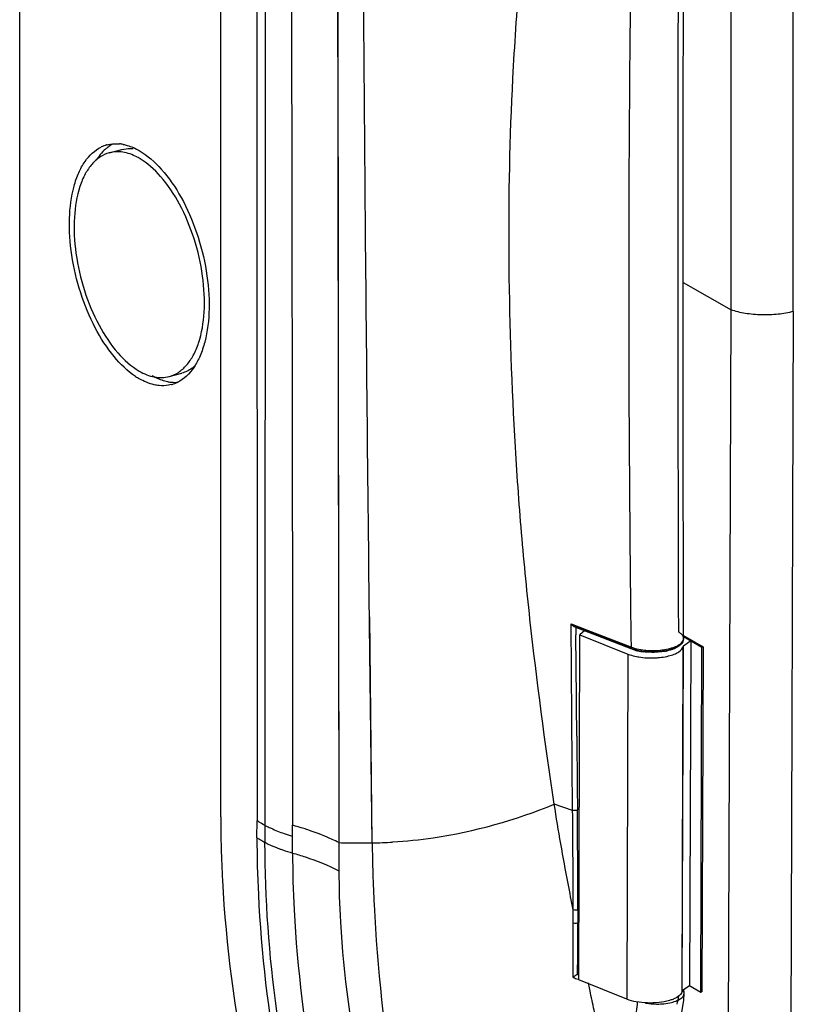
# Model space of a CAD drawing. Header units: millimetres. Extents: x 4 to 353, y -234 to 724.
# Tile 2 of 10: x 4 to 106, y -129 to 1. Entities that reach past the tile are written whole.
import ezdxf

# ---------------------------------------------------------------- set-up
doc = ezdxf.new("R2010")
doc.units = ezdxf.units.MM
doc.header["$LTSCALE"] = 30.734
doc.layers.get('0').update_dxf_attribs({"linetype": 'CONTINUOUS'})

msp = doc.modelspace()

# ---------------------------------------------------------------- linework, layer by layer
at = {"color": 7, "linetype": 'Continuous'}
for p, q in [((4.23, -168.61), (4.23, 532.4)), ((30.73, -104.28), (30.73, 430.84)), ((36.58, 427.41), (36.57, -107.64)), ((98.01, -37.47), (98.01, 85.29)), ((16.04, -16.78), (17.7, -16.34)), ((91.7, -33.85), (98.01, -37.47)), ((97.58, -160.33), (98.01, -37.47)), ((23.94, -46.25), (25.6, -45.81)), ((77.93, -125.76), (78.08, -80.28)), ((78.73, -79.74), (78.08, -80.28)), ((78.08, -80.28), (84.42, -82.83)), ((91.76, -80.38), (94.34, -81.87)), ((91.58, -127.21), (91.74, -81.73)), ((91.71, -81.81), (91.74, -81.73)), ((91.74, -81.73), (92.71, -81.06)), ((91.76, -80.51), (94.18, -81.91)), ((92.71, -81.06), (92.55, -126.53)), ((91.55, -127.28), (91.71, -81.81)), ((94.03, -127.39), (94.18, -81.91)), ((94.18, -81.91), (94.34, -81.87)), ((94.34, -81.87), (94.18, -127.34)), ((84.26, -128.31), (77.93, -125.76)), ((92.55, -126.53), (91.58, -127.21)), ((92.46, -126.48), (94.03, -127.39)), ((91.58, -127.21), (91.55, -127.28)), ((94.03, -127.39), (94.18, -127.34))]:
    msp.add_line(p, q, dxfattribs=at)
at = {"color": 6, "linetype": 'Continuous'}
for p, q in [((35.47, 160.49), (35.53, -104.78)), ((77.13, -103.42), (76.92, -78.84)), ((76.93, -78.84), (78.94, -79.62)), ((77.3, -79.19), (84.79, -82.09)), ((77.53, -79.18), (77.54, -80.29)), ((77.53, -79.18), (77.54, -80.29)), ((78.63, -79.63), (78.8, -79.7)), ((78.63, -79.63), (78.79, -79.7)), ((78.94, -79.62), (84.65, -81.84)), ((84.93, -82.09), (84.79, -82.1)), ((84.79, -82.1), (84.79, -82.1)), ((84.79, -82.1), (85.02, -82.18)), ((85.02, -82.18), (85.16, -82.18)), ((77.13, -103.42), (74.71, -102.61)), ((35.51, -107.03), (35.53, -104.78)), ((91.85, -127.52), (91.75, -127.09)), ((91.78, -128.45), (91.85, -127.53))]:
    msp.add_line(p, q, dxfattribs=at)
at = {"color": 9, "linetype": 'Continuous'}
for p, q in [((46.03, 110.52), (46.26, -80.21)), ((106.22, -37.68), (106.22, 85.08)), ((40.07, 10.09), (40.18, -80.74)), ((46.16, -18.81), (46.31, -107.68)), ((106.22, -37.68), (105.8, -160.56)), ((50.35, -79), (50.34, -77.92)), ((50.7, -107.7), (50.35, -79)), ((50.7, -107.7), (50.38, -77.93)), ((46.26, -80.21), (46.3, -100.52)), ((91.07, -79.5), (91.07, -79.91)), ((91.07, -79.5), (91.07, -79.91)), ((40.18, -80.74), (40.21, -105.38)), ((84.81, -82.04), (83.27, -81.44)), ((91.76, -80.78), (91.76, -80.77)), ((84.42, -82.83), (84.26, -128.31)), ((84.65, -81.84), (84.88, -81.92)), ((46.3, -100.52), (46.31, -107.68)), ((40.21, -106.81), (40.21, -105.38)), ((40.21, -109.05), (40.21, -106.81)), ((46.31, -109.13), (46.32, -111.39)), ((77.21, -118.43), (77.21, -116.54)), ((77.82, -116.5), (77.82, -118.25)), ((77.19, -125.43), (77.21, -118.43)), ((79.48, -127.48), (79.2, -126.16)), ((91.85, -127.53), (91.85, -127.52))]:
    msp.add_line(p, q, dxfattribs=at)
for points in [[(46.02, 155.92), (46.05, 69.05), (46.16, -18.81)], [(77.21, -118.24), (77.2, -117.7), (77.21, -117.12), (77.21, -116.54)], [(77.82, -116.5), (77.82, -117.09), (77.82, -117.67), (77.82, -118.25)], [(77.19, -125.43), (77.2, -123.06), (77.2, -120.68), (77.21, -118.43)]]:
    msp.add_lwpolyline(points, dxfattribs=at)
at = {"color": 6, "linetype": 'Continuous'}
for points in [[(91.76, -80.77), (91.71, -49.84), (91.7, -18.41), (91.74, 10.44)], [(91.13, -131.89), (91.4, -130.87), (91.78, -128.45)]]:
    msp.add_lwpolyline(points, dxfattribs=at)
at = {"color": 9, "linetype": 'Continuous'}
for centre, radius, start, end in [((14977.59, -30.07), 14886.6, 179.845263, 180.190259), ((89.73, -82.2), 2.66, 57.7131, 59.5367), ((89.93, -81.88), 2.28, 53.745, 57.7653), ((87.47, -73.92), 8.43, 260.5262, 261.7091), ((87.67, -72.09), 10.27, 268.9893, 275.5118), ((87.74, -72.89), 9.47, 275.5378, 277.1163), ((-1690.52, -118.99), 1767.72, 0.07927, 0.50469), ((81.12, -108.37), 6.02, 121.5563, 123.8778), ((-1736.67, -118.88), 1814.49, 0.07499, 0.48991), ((28.83, -146.05), 42.23, 72.2633, 74.3692), ((29.78, -143.03), 39.07, 71.1207, 72.2519), ((47.04, -83.64), 24.18, 250.8525, 253.5157), ((48.83, -31.9), 75.82, 268.0919, 270.2914), ((222.72, -107.88), 176.42, 179.9337, 180.404), ((49.57, -47.62), 60.1, 271.0689, 273.6449), ((48.78, -5.3), 102.42, 270.2465, 271.0733), ((81.1, -123.17), 5.91, 122.4384, 123.6714), ((186.54, 172.33), 317.21, 249.834, 249.9638), ((82.41, -114.63), 11.4, 246.0181, 246.8046), ((75.88, -125.79), 15.37, 348.0102, 352.2822)]:
    msp.add_arc(centre, radius, start, end, dxfattribs=at)
at = {"color": 7, "linetype": 'Continuous'}
for centre, radius, start, end in [((16.91, -20.01), 4.45, 106.3298, 115.8187), ((18.96, -20.21), 5.19, 124.6768, 129.7339), ((16.9, -19.96), 4.39, 105.0029, 106.2962), ((18.72, -19.88), 4.79, 117.3792, 124.6912), ((16.88, -20.81), 5.24, 79.047, 84.5508), ((20.68, -21.78), 7.53, 142.5282, 147.8183), ((16.13, -24.18), 7.72, 59.9756, 62.6014), ((24.57, -38.65), 9.13, 236.2777, 239.9511), ((24.76, -41.78), 5.25, 259.0195, 264.4284), ((23.09, -43.08), 4.39, 285.0029, 286.2991), ((23.07, -43.02), 4.45, 286.3326, 295.8187), ((87.49, -72.57), 10.77, 266.7365, 274.0794), ((87.99, -75.95), 7.35, 282.2663, 284.06)]:
    msp.add_arc(centre, radius, start, end, dxfattribs=at)
at = {"color": 6, "linetype": 'Continuous'}
for centre, radius, start, end in [((158.86, 120.28), 215.41, 247.8152, 248.1313), ((-2464.12, -112.68), 2541.87, 0.42899, 0.73024), ((159.89, 122.85), 218.18, 248.1788, 248.445), ((160.73, 124.95), 220.44, 248.4449, 248.7558), ((86.74, -77.6), 4.89, 249.3889, 252.7278), ((86.98, -77.14), 5.35, 250.1, 251.794), ((87.08, -76.49), 6.06, 252.7435, 256.6848), ((87.19, -76.49), 6.03, 251.8307, 255.6688), ((87.35, -75.88), 6.67, 255.6322, 257.7411), ((87.32, -75.53), 7.04, 256.6282, 258.5547), ((87.42, -75), 7.58, 258.5477, 260.0353), ((87.41, -75.57), 6.98, 257.7351, 259.2896), ((87.52, -74.44), 8.15, 260.047, 262.8182), ((87.46, -75.32), 7.24, 259.2923, 261.6292), ((87.97, -75.48), 7.07, 280.5702, 281.7032), ((87.99, -75.17), 7.41, 281.1146, 282.0507), ((88.06, -75.51), 7.06, 282.0504, 282.9951), ((81.01, -129.86), 5.8, 122.4439, 123.8679)]:
    msp.add_arc(centre, radius, start, end, dxfattribs=at)
at = {"color": 9, "linetype": 'Continuous'}
for points, knots in [([(50.34, -77.92), (50.12, -58.56), (49.35, 18.82), (49.03, 96.2), (49.03, 154.22)], [0, 0, 0, 0, 0.250227, 1, 1, 1, 1]), ([(69.26, -6.96), (69.48, -2.61), (70.06, 6.04), (71.35, 18.91), (73.06, 31.56), (74.56, 39.88), (75.39, 44)], [0, 0, 0, 0, 0.254689, 0.506287, 0.754767, 1, 1, 1, 1]), ([(84.87, -81.92), (84.78, -74.32), (84.47, -43.92), (84.56, -13.51), (84.83, 9.29)], [0, 0, 0, 0, 0.2499, 1, 1, 1, 1]), ([(74.71, -102.61), (73.49, -94.5), (71.86, -82.35), (70.28, -66.15), (69.18, -50.17), (68.56, -30.44), (68.84, -14.73), (69.26, -6.96)], [0, 0, 0, 0, 0.256341, 0.383184, 0.508897, 0.756987, 1, 1, 1, 1]), ([(91.64, -80.41), (91.62, -80.38), (91.52, -80.23), (91.39, -80.12), (91.28, -80.04)], [0, 0, 0, 0, 0.225998, 1, 1, 1, 1]), ([(90.18, -82.02), (90.41, -81.95), (90.82, -81.8), (91.42, -81.47), (91.76, -81.05), (91.76, -80.78)], [0, 0, 0, 0, 0.336933, 0.614732, 1, 1, 1, 1]), ([(84.88, -81.92), (84.97, -81.96), (85.36, -82.09), (85.76, -82.18), (86.08, -82.23)], [0, 0, 0, 0, 0.230273, 1, 1, 1, 1]), ([(86.25, -82.26), (86.35, -82.27), (86.76, -82.33), (87.17, -82.35), (87.49, -82.36)], [0, 0, 0, 0, 0.24411, 1, 1, 1, 1]), ([(88.91, -82.28), (89.03, -82.27), (89.46, -82.21), (89.88, -82.11), (90.18, -82.02)], [0, 0, 0, 0, 0.263414, 1, 1, 1, 1]), ([(53.39, -107.59), (55.19, -107.48), (62.47, -106.7), (69.61, -104.72), (74.71, -102.61)], [0, 0, 0, 0, 0.245804, 1, 1, 1, 1]), ([(77.21, -116.54), (76.98, -115.38), (76.08, -110.75), (75.25, -106.1), (74.71, -102.61)], [0, 0, 0, 0, 0.250986, 1, 1, 1, 1]), ([(77.76, -103.36), (77.68, -103.42), (77.45, -103.46), (77.24, -103.45), (77.13, -103.42)], [0, 0, 0, 0, 0.476034, 1, 1, 1, 1]), ([(35.55, -104.77), (35.65, -104.84), (36.07, -105.11), (36.51, -105.36), (36.84, -105.53)], [0, 0, 0, 0, 0.238327, 1, 1, 1, 1]), ([(36.84, -105.53), (37.02, -105.62), (37.76, -105.97), (38.52, -106.27), (39.11, -106.48)], [0, 0, 0, 0, 0.236422, 1, 1, 1, 1]), ([(46.31, -107.68), (46.01, -107.53), (44.75, -106.92), (43.44, -106.42), (42.43, -106.07)], [0, 0, 0, 0, 0.235434, 1, 1, 1, 1]), ([(35.51, -107.03), (35.72, -107.16), (36.66, -107.73), (37.68, -108.18), (38.47, -108.48)], [0, 0, 0, 0, 0.228336, 1, 1, 1, 1]), ([(38.47, -108.48), (38.61, -108.53), (39.18, -108.74), (39.77, -108.92), (40.21, -109.05)], [0, 0, 0, 0, 0.242299, 1, 1, 1, 1]), ([(50.7, -107.7), (50.73, -110.42), (51.09, -121.53), (52.29, -132.61), (53.61, -140.9)], [0, 0, 0, 0, 0.244396, 1, 1, 1, 1]), ([(40.21, -109.05), (40.77, -109.21), (42.86, -109.85), (44.9, -110.66), (46.32, -111.38)], [0, 0, 0, 0, 0.268845, 1, 1, 1, 1]), ([(40.21, -109.05), (40.21, -111.55), (40.49, -121.87), (41.79, -132.16), (43.28, -139.84)], [0, 0, 0, 0, 0.242198, 1, 1, 1, 1]), ([(46.32, -111.39), (46.32, -113.64), (46.6, -122.93), (47.86, -132.18), (49.32, -139.07)], [0, 0, 0, 0, 0.242346, 1, 1, 1, 1]), ([(77.82, -116.5), (77.74, -116.56), (77.52, -116.59), (77.31, -116.58), (77.21, -116.54)], [0, 0, 0, 0, 0.472354, 1, 1, 1, 1]), ([(77.82, -118.25), (77.74, -118.3), (77.52, -118.33), (77.31, -118.32), (77.21, -118.28)], [0, 0, 0, 0, 0.471382, 1, 1, 1, 1]), ([(89.95, -128.78), (90.21, -128.73), (90.69, -128.59), (91.4, -128.27), (91.84, -127.83), (91.85, -127.53)], [0, 0, 0, 0, 0.337608, 0.618726, 1, 1, 1, 1]), ([(84.99, -132), (85.08, -131.74), (85.44, -130.66), (85.63, -129.53), (85.69, -128.67)], [0, 0, 0, 0, 0.239564, 1, 1, 1, 1]), ([(86.75, -128.82), (86.89, -128.84), (87.47, -128.93), (88.06, -128.96), (88.51, -128.95)], [0, 0, 0, 0, 0.242916, 1, 1, 1, 1]), ([(88.51, -128.95), (88.63, -128.94), (89.12, -128.92), (89.6, -128.86), (89.95, -128.78)], [0, 0, 0, 0, 0.258763, 1, 1, 1, 1])]:
    msp.add_open_spline(points, degree=3, knots=knots, dxfattribs=at)
at = {"color": 7, "linetype": 'Continuous'}
for points, knots in [([(15.76, -15.72), (15.89, -15.69), (16.42, -15.57), (16.97, -15.55), (17.38, -15.59)], [0, 0, 0, 0, 0.246684, 1, 1, 1, 1]), ([(19.5, -46.24), (18.43, -45.53), (16.4, -43.54), (14, -39.77), (12.13, -35.23), (10.98, -30.36), (10.65, -25.6), (11.1, -21.92), (11.95, -19.43), (12.97, -17.54), (14.12, -16.43), (14.98, -16.01)], [0, 0, 0, 0, 0.112793, 0.246074, 0.392702, 0.542644, 0.685269, 0.811334, 0.866378, 0.915787, 1, 1, 1, 1]), ([(16.04, -16.78), (15.62, -16.9), (14.77, -17.28), (13.69, -18.26), (12.79, -19.59), (11.83, -21.91), (11.28, -25.47), (11.52, -30.13), (12.63, -34.94), (14.48, -39.4), (16.88, -43.06), (18.93, -44.93), (19.99, -45.54)], [0, 0, 0, 0, 0.040038, 0.082892, 0.130609, 0.184234, 0.309121, 0.452924, 0.605394, 0.75441, 0.888551, 1, 1, 1, 1]), ([(15.63, -16.22), (15.55, -16.29), (15.21, -16.59), (14.91, -16.93), (14.7, -17.2)], [0, 0, 0, 0, 0.241991, 1, 1, 1, 1]), ([(19.68, -17.32), (19.1, -17.02), (17.9, -16.58), (16.61, -16.63), (16.04, -16.78)], [0, 0, 0, 0, 0.527646, 1, 1, 1, 1]), ([(17.7, -16.34), (18.06, -16.24), (18.57, -16.18), (19.08, -16.21), (19.21, -16.22)], [0, 0, 0, 0, 0.744217, 1, 1, 1, 1]), ([(17.88, -15.66), (18.05, -15.7), (18.79, -15.88), (19.49, -16.19), (19.99, -16.48)], [0, 0, 0, 0, 0.236755, 1, 1, 1, 1]), ([(19.99, -16.48), (21.09, -17.12), (23.2, -19.01), (25.72, -22.73), (27.7, -27.29), (28.95, -32.25), (29.35, -37.13), (28.93, -40.93), (28.08, -43.49), (27.06, -45.44), (25.89, -46.6), (25.01, -47.02)], [0, 0, 0, 0, 0.109556, 0.240868, 0.387034, 0.537772, 0.681921, 0.809613, 0.865334, 0.91526, 1, 1, 1, 1]), ([(23.94, -46.25), (24.37, -46.14), (25.22, -45.75), (26.3, -44.77), (27.19, -43.44), (28.16, -41.12), (28.71, -37.57), (28.47, -32.9), (27.36, -28.09), (25.51, -23.63), (23.1, -19.97), (21.06, -18.11), (19.99, -17.49)], [0, 0, 0, 0, 0.040038, 0.082892, 0.130609, 0.184234, 0.309121, 0.452924, 0.605394, 0.75441, 0.888551, 1, 1, 1, 1]), ([(106.22, -37.68), (105.57, -37.86), (104.17, -38.1), (102.04, -38.18), (99.95, -37.99), (98.61, -37.68), (98.01, -37.47)], [0, 0, 0, 0, 0.244766, 0.508895, 0.768386, 1, 1, 1, 1]), ([(27.36, -44.84), (27.23, -44.96), (26.7, -45.38), (26.08, -45.68), (25.6, -45.81)], [0, 0, 0, 0, 0.259534, 1, 1, 1, 1]), ([(19.99, -45.54), (20.62, -45.9), (21.91, -46.44), (23.33, -46.42), (23.94, -46.25)], [0, 0, 0, 0, 0.531287, 1, 1, 1, 1]), ([(22.61, -47.44), (22.39, -47.42), (21.48, -47.27), (20.61, -46.9), (19.99, -46.55)], [0, 0, 0, 0, 0.234416, 1, 1, 1, 1]), ([(21.65, -46.11), (21.82, -46.21), (22.49, -46.56), (23.21, -46.82), (23.76, -46.93)], [0, 0, 0, 0, 0.264836, 1, 1, 1, 1]), ([(24.23, -47.31), (24.1, -47.35), (23.57, -47.46), (23.02, -47.48), (22.61, -47.44)], [0, 0, 0, 0, 0.246684, 1, 1, 1, 1]), ([(84.42, -82.83), (84.5, -82.86), (84.87, -83), (85.25, -83.1), (85.55, -83.16)], [0, 0, 0, 0, 0.23131, 1, 1, 1, 1]), ([(89.77, -83.08), (90.03, -83.01), (90.5, -82.87), (91.21, -82.53), (91.65, -82.11), (91.71, -81.81)], [0, 0, 0, 0, 0.33184, 0.610487, 1, 1, 1, 1]), ([(85.55, -83.16), (85.66, -83.18), (86.1, -83.25), (86.54, -83.3), (86.88, -83.32)], [0, 0, 0, 0, 0.241635, 1, 1, 1, 1]), ([(88.26, -83.31), (88.37, -83.3), (88.8, -83.26), (89.23, -83.2), (89.55, -83.13)], [0, 0, 0, 0, 0.258671, 1, 1, 1, 1]), ([(30.73, -104.28), (30.73, -107.05), (31.05, -118.52), (32.57, -129.95), (34.3, -138.47)], [0, 0, 0, 0, 0.24206, 1, 1, 1, 1]), ([(39.31, -137.51), (38.86, -134.98), (37.31, -125.1), (36.57, -115.08), (36.57, -107.64)], [0, 0, 0, 0, 0.256561, 1, 1, 1, 1]), ([(89.89, -128.48), (89.44, -128.61), (88.48, -128.79), (87.01, -128.84), (85.57, -128.7), (84.66, -128.47), (84.26, -128.31)], [0, 0, 0, 0, 0.243784, 0.510859, 0.772192, 1, 1, 1, 1]), ([(90.47, -128.27), (90.43, -128.29), (90.24, -128.37), (90.04, -128.44), (89.89, -128.48)], [0, 0, 0, 0, 0.237792, 1, 1, 1, 1]), ([(91.55, -127.28), (91.51, -127.49), (91.19, -127.92), (90.74, -128.16), (90.47, -128.27)], [0, 0, 0, 0, 0.415165, 1, 1, 1, 1])]:
    msp.add_open_spline(points, degree=3, knots=knots, dxfattribs=at)
msp.add_open_spline([(24.25, -47), (24.54, -47.03), (24.84, -47.03), (25.14, -47)], degree=3, dxfattribs=at)
at = {"color": 6, "linetype": 'Continuous'}
for points in [[(77.07, -79.02), (77.01, -78.96), (76.96, -78.9), (76.92, -78.84)], [(77.3, -79.19), (77.21, -79.15), (77.13, -79.09), (77.07, -79.02)], [(77.53, -79.18), (77.47, -79.23), (77.37, -79.21), (77.3, -79.19)], [(83.27, -81.44), (82.46, -81.13), (81.66, -80.82), (80.85, -80.51)], [(91.75, -80.78), (91.75, -80.93), (91.71, -81.08), (91.65, -81.22)], [(84.69, -82.01), (84.66, -81.96), (84.65, -81.9), (84.65, -81.84)], [(84.79, -82.1), (84.75, -82.08), (84.71, -82.04), (84.69, -82.01)], [(84.88, -81.92), (84.88, -81.98), (84.89, -82.04), (84.92, -82.09)], [(84.92, -82.09), (84.94, -82.13), (84.97, -82.17), (85.02, -82.18)], [(77.68, -93.65), (77.7, -96.89), (77.73, -100.13), (77.76, -103.36)], [(77.78, -125.04), (77.81, -122.78), (77.83, -120.51), (77.82, -118.25)]]:
    msp.add_open_spline(points, degree=3, dxfattribs=at)
at = {"color": 9, "linetype": 'Continuous'}
for points in [[(91.72, -80.55), (91.7, -80.5), (91.67, -80.45), (91.64, -80.41)], [(91.76, -80.77), (91.76, -80.7), (91.74, -80.62), (91.72, -80.55)], [(91.8, -127.23), (91.78, -127.19), (91.76, -127.15), (91.73, -127.11)], [(80.04, -130.09), (79.85, -129.22), (79.66, -128.35), (79.48, -127.48)], [(91.85, -127.52), (91.86, -127.42), (91.84, -127.32), (91.8, -127.23)]]:
    msp.add_open_spline(points, degree=3, dxfattribs=at)
at = {"color": 6, "linetype": 'Continuous'}
for points, knots in [([(91.17, -81.6), (90.98, -81.81), (90.4, -82.15), (89.77, -82.33), (89.41, -82.4)], [0, 0, 0, 0, 0.422479, 1, 1, 1, 1]), ([(91.65, -81.22), (91.51, -81.53), (90.83, -82.05), (90.08, -82.29), (89.65, -82.39)], [0, 0, 0, 0, 0.437575, 1, 1, 1, 1]), ([(87.86, -82.57), (87.73, -82.57), (87.25, -82.57), (86.76, -82.53), (86.41, -82.48)], [0, 0, 0, 0, 0.254624, 1, 1, 1, 1]), ([(88.18, -82.59), (87.76, -82.61), (87.2, -82.6), (86.64, -82.55), (86.5, -82.53)], [0, 0, 0, 0, 0.754171, 1, 1, 1, 1]), ([(89.27, -82.43), (89.16, -82.45), (88.69, -82.53), (88.22, -82.56), (87.86, -82.57)], [0, 0, 0, 0, 0.24131, 1, 1, 1, 1]), ([(89.41, -82.44), (89.32, -82.46), (88.91, -82.53), (88.49, -82.57), (88.18, -82.59)], [0, 0, 0, 0, 0.242187, 1, 1, 1, 1]), ([(35.51, -107.03), (35.51, -109.52), (35.77, -119.79), (36.99, -130.03), (38.38, -137.69)], [0, 0, 0, 0, 0.242545, 1, 1, 1, 1]), ([(77.48, -125.21), (77.45, -125.23), (77.35, -125.3), (77.26, -125.38), (77.19, -125.43)], [0, 0, 0, 0, 0.28104, 1, 1, 1, 1]), ([(77.78, -125.04), (77.76, -125.05), (77.66, -125.1), (77.56, -125.16), (77.48, -125.21)], [0, 0, 0, 0, 0.207204, 1, 1, 1, 1])]:
    msp.add_open_spline(points, degree=3, knots=knots, dxfattribs=at)

doc.saveas('drawing.dxf')
